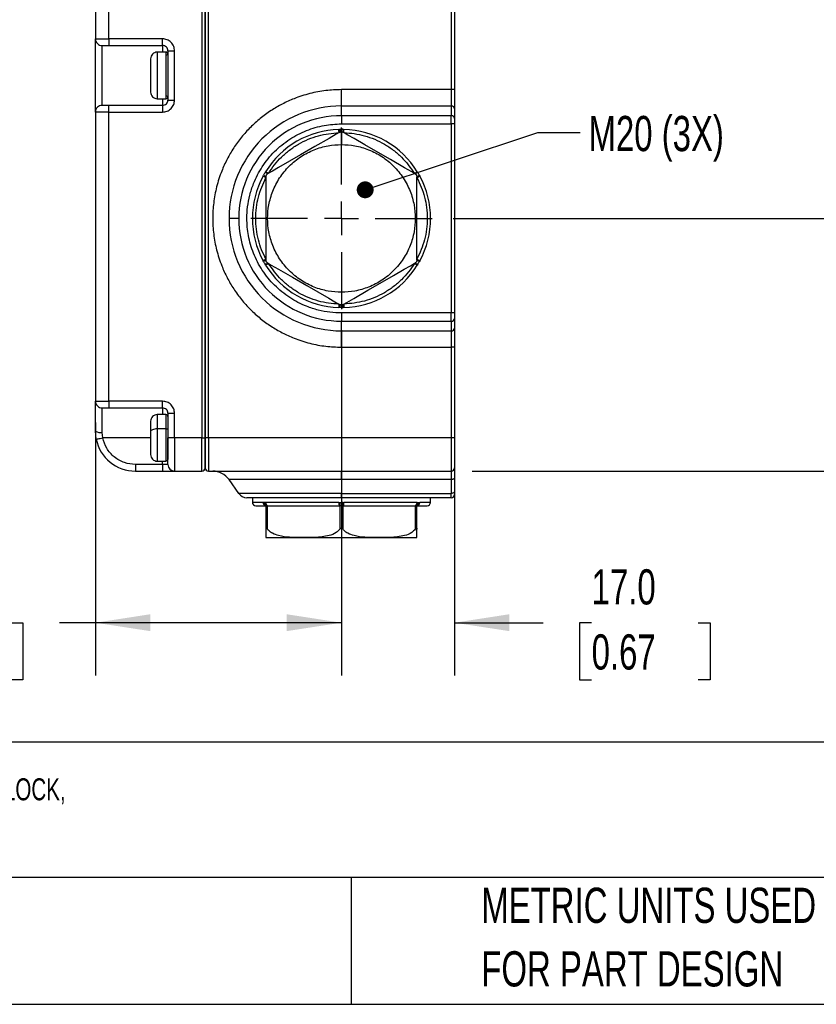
# Model space of a CAD drawing. Header units: millimetres. Extents: x 19 to 819, y 19 to 629.
# Tile 11 of 43: x 302 to 446, y 19 to 197. Entities that reach past the tile are written whole.
import ezdxf

# ---------------------------------------------------------------- set-up
doc = ezdxf.new("R2010")
doc.units = ezdxf.units.MM
doc.header["$LTSCALE"] = 3
doc.linetypes.add('CENTERX2', pattern=[20.32, 12.7, -2.54, 2.54, -2.54])
doc.layers.add('CENTER', color=40, linetype='CENTERX2')
doc.layers.add('DIMENSIONS', color=140, linetype='Continuous', lineweight=25)
doc.layers.add('TEXT', color=140, linetype='Continuous', lineweight=25)
doc.styles.add('SLDTEXTSTYLE0', font='TXT', dxfattribs={"width": 0.7})
doc.dimstyles.new('SLDDIMSTYLE0', dxfattribs={"dimtxt": 6.474023, "dimasz": 9.906, "dimexe": 0, "dimexo": 0.0625, "dimgap": 1.618506, "dimtad": 0, "dimtih": 1, "dimtoh": 1, "dimlfac": 0.833333, "dimrnd": 1e-09, "dimzin": 4, "dimdsep": 46, "dimtxsty": 'SLDTEXTSTYLE0', "dimsah": 1, "dimcen": 0.09, "dimadec": 0, "dimazin": 1, "dimtfac": 1, "dimtofl": 0, "dimtmove": 0, "dimatfit": 3, "dimfxl": 0, "dimfrac": 2, "dimtolj": 1, "dimtzin": 12, "dimarcsym": 0})
doc.dimstyles.new('SLDDIMSTYLE1', dxfattribs={"dimtxt": 6.474023, "dimasz": 9.906, "dimexe": 0, "dimexo": 0.0625, "dimgap": 1.618506, "dimtad": 0, "dimtih": 1, "dimtoh": 1, "dimlfac": 0.833333, "dimrnd": 1e-09, "dimzin": 4, "dimdsep": 46, "dimtxsty": 'SLDTEXTSTYLE0', "dimsah": 1, "dimcen": 0.09, "dimadec": 0, "dimazin": 1, "dimtfac": 1, "dimtmove": 0, "dimatfit": 0, "dimfxl": 0, "dimfrac": 2, "dimtolj": 1, "dimtzin": 12, "dimarcsym": 0})
doc.dimstyles.new('SLDDIMSTYLE2', dxfattribs={"dimtxt": 6.474023, "dimasz": 9.906, "dimexe": 0, "dimexo": 0.0625, "dimgap": 1.618506, "dimtad": 0, "dimtih": 1, "dimtoh": 1, "dimlfac": 0.833333, "dimrnd": 1e-09, "dimzin": 12, "dimdsep": 46, "dimtxsty": 'SLDTEXTSTYLE0', "dimsah": 1, "dimcen": 0.09, "dimadec": 0, "dimazin": 3, "dimtfac": 1, "dimtofl": 0, "dimtmove": 0, "dimatfit": 3, "dimfxl": 0, "dimfrac": 2, "dimtolj": 1, "dimtzin": 12, "dimarcsym": 0})
doc.dimstyles.new('SLDDIMSTYLE6', dxfattribs={"dimtxt": 0.18, "dimasz": 3.048, "dimexe": 0, "dimexo": 0.0625, "dimgap": 0, "dimtad": 0, "dimtih": 1, "dimtoh": 1, "dimdec": 0, "dimrnd": 1e-09, "dimzin": 0, "dimdsep": 46, "dimtxsty": 'Standard', "dimblk1": 'DOT', "dimblk2": 'DOT', "dimsah": 1, "dimcen": 0.09, "dimadec": 0, "dimazin": 0, "dimtfac": 3.048, "dimtdec": 0, "dimtofl": 0, "dimtmove": 0, "dimatfit": 3, "dimldrblk": 'DOT', "dimfxl": 0, "dimfrac": 2, "dimtolj": 1, "dimtzin": 0, "dimarcsym": 0})

# ---------------------------------------------------------------- blocks, each defined once
blk = doc.blocks.new('_D_12')
at = {"layer": 'DIMENSIONS'}
for p, q in [((382.01, 351.07), (471.54, 351.07)), ((462.02, 351.07), (462.02, 249.07)), ((452.4, 237.33), (450.22, 237.33)), ((450.22, 237.33), (450.22, 227.04)), ((471.64, 237.33), (473.81, 237.33)), ((473.81, 237.33), (473.81, 227.04)), ((450.22, 227.04), (452.4, 227.04)), ((473.81, 227.04), (471.64, 227.04)), ((462.02, 160.87), (462.02, 225.59)), ((380.38, 160.87), (471.54, 160.87))]:
    blk.add_line(p, q, dxfattribs=at)
for points in [[(462.02, 351.07), (460.49, 341.16), (463.54, 341.16)], [(462.02, 160.87), (463.54, 170.77), (460.49, 170.77)]]:
    blk.add_solid(points, dxfattribs=at)
at = {"layer": 'DIMENSIONS', "char_height": 6.35, "attachment_point": 1, "style": 'SLDTEXTSTYLE0'}
for s, insert in [('158.5', (449.7, 246.96)), ('6.24', (452.4, 235.22))]:
    blk.add_mtext(s, dxfattribs=dict(at, insert=insert))
blk = doc.blocks.new('_D_13')
at = {"layer": 'DIMENSIONS'}
for p, q in [((462.02, 160.87), (462.02, 179.92)), ((380.38, 160.87), (471.54, 160.87)), ((452.4, 137.45), (450.22, 137.45)), ((450.22, 137.45), (450.22, 127.16)), ((471.64, 137.45), (473.81, 137.45)), ((473.81, 137.45), (473.81, 127.16)), ((450.22, 127.16), (452.4, 127.16)), ((473.81, 127.16), (471.64, 127.16)), ((383.81, 115.27), (471.54, 115.27)), ((462.02, 115.27), (462.02, 96.22))]:
    blk.add_line(p, q, dxfattribs=at)
for points in [[(462.02, 160.87), (463.54, 170.77), (460.49, 170.77)], [(462.02, 115.27), (460.49, 105.36), (463.54, 105.36)]]:
    blk.add_solid(points, dxfattribs=at)
at = {"layer": 'DIMENSIONS', "char_height": 6.35, "attachment_point": 1, "style": 'SLDTEXTSTYLE0'}
for s, insert in [('38.0', (452.4, 147.08)), ('1.50', (452.4, 135.34))]:
    blk.add_mtext(s, dxfattribs=dict(at, insert=insert))
blk = doc.blocks.new('_D_14')
at = {"layer": 'DIMENSIONS'}
for p, q in [((360.2, 140.68), (360.2, 78.39)), ((315.8, 124.06), (315.8, 78.39)), ((281.3, 87.91), (279.12, 87.91)), ((279.12, 87.91), (279.12, 77.62)), ((300.53, 87.91), (302.71, 87.91)), ((302.71, 87.91), (302.71, 77.62)), ((315.8, 87.91), (309.31, 87.91)), ((360.2, 87.91), (315.8, 87.91)), ((279.12, 77.62), (281.3, 77.62)), ((302.71, 77.62), (300.53, 77.62))]:
    blk.add_line(p, q, dxfattribs=at)
for points in [[(315.8, 87.91), (325.7, 86.39), (325.7, 89.44)], [(360.2, 87.91), (350.29, 89.44), (350.29, 86.39)]]:
    blk.add_solid(points, dxfattribs=at)
at = {"layer": 'DIMENSIONS', "char_height": 6.35, "attachment_point": 1, "style": 'SLDTEXTSTYLE0'}
for s, insert in [('37.0', (281.3, 97.55)), ('1.46', (281.3, 85.81))]:
    blk.add_mtext(s, dxfattribs=dict(at, insert=insert))
blk = doc.blocks.new('_D_15')
at = {"layer": 'DIMENSIONS'}
for p, q in [((360.2, 140.68), (360.2, 78.39)), ((380.6, 117.46), (380.6, 78.39)), ((360.2, 87.91), (341.15, 87.91)), ((380.6, 87.91), (396.58, 87.91)), ((405.35, 87.91), (403.18, 87.91)), ((403.18, 87.91), (403.18, 77.62)), ((424.59, 87.91), (426.76, 87.91)), ((426.76, 87.91), (426.76, 77.62)), ((403.18, 77.62), (405.35, 77.62)), ((426.76, 77.62), (424.59, 77.62))]:
    blk.add_line(p, q, dxfattribs=at)
for points in [[(360.2, 87.91), (350.29, 89.44), (350.29, 86.39)], [(380.6, 87.91), (390.5, 86.39), (390.5, 89.44)]]:
    blk.add_solid(points, dxfattribs=at)
at = {"layer": 'DIMENSIONS', "char_height": 6.35, "attachment_point": 1, "style": 'SLDTEXTSTYLE0'}
for s, insert in [('17.0', (405.35, 97.55)), ('0.67', (405.35, 85.81))]:
    blk.add_mtext(s, dxfattribs=dict(at, insert=insert))
blk = doc.blocks.new('_Dot')
at = {"color": 0, "linetype": 'ByBlock', "lineweight": -2}
blk.add_line((-0.5, 0), (-1, 0), dxfattribs=at)
at = {"color": 0, "linetype": 'ByBlock', "const_width": 0.5}
blk.add_lwpolyline([(-0.25, 0, 1), (0.25, 0, 1)], format="xyb", close=True, dxfattribs=at)
blk = doc.blocks.new('SW_CENTERMARKSYMBOL_2')
at = {"layer": 'CENTER', "color": 0}
for p, q in [((0, 6.1), (0, 16.38)), ((0, 0), (0, 3.05)), ((-6.1, 0), (-16.38, 0)), ((0, 0), (-3.05, 0)), ((0, 0), (0, -3.05)), ((0, 0), (3.05, 0)), ((6.1, 0), (16.38, 0)), ((0, -6.1), (0, -16.38))]:
    blk.add_line(p, q, dxfattribs=at)

msp = doc.modelspace()

# ---------------------------------------------------------------- linework, layer by layer
for p, q in [((379.996833, 311.467803), (379.996833, 184.102845)), ((380.596834, 311.467803), (380.596834, 184.102845)), ((335.596834, 304.867808), (335.596834, 121.267802)), ((336.196831, 121.267802), (336.196831, 304.867808)), ((334.996833, 298.867805), (334.996833, 121.267802)), ((335.596834, 121.267802), (335.596834, 298.867805)), ((315.796835, 198.922682), (315.796835, 193.267805)), ((318.196831, 193.267805), (318.196831, 198.922682)), ((315.796835, 193.267805), (318.196831, 193.267805)), ((315.796835, 180.067805), (315.796835, 193.267805)), ((316.996837, 192.067805), (318.196831, 192.067805)), ((316.996837, 181.267808), (316.996837, 192.067805)), ((327.916834, 193.267805), (318.196831, 193.267805)), ((318.196831, 193.267805), (318.196831, 192.067805)), ((318.196831, 192.067805), (327.916834, 192.067805)), ((327.916834, 192.067805), (327.916834, 193.267805)), ((327.916834, 192.067805), (327.916834, 190.867807)), ((328.516835, 190.867807), (326.956836, 190.867807)), ((326.956836, 190.867128), (326.956836, 182.468485)), ((328.516835, 190.867128), (326.956836, 190.867128)), ((328.516835, 190.867128), (328.516835, 182.468485)), ((328.876832, 191.107807), (328.876832, 182.227806)), ((328.876832, 191.107807), (330.076835, 191.107807)), ((330.076835, 182.227806), (330.076835, 191.107807)), ((325.756833, 189.667322), (325.756833, 183.668291)), ((328.876832, 186.667805), (328.875116, 186.667805)), ((360.196835, 181.153894), (360.196835, 184.102845)), ((379.996833, 184.102845), (360.196835, 184.102845)), ((379.996833, 184.102845), (379.996833, 181.153894)), ((380.596834, 184.102845), (379.996833, 184.102845)), ((380.596834, 184.102845), (380.596834, 180.662406)), ((318.196831, 181.267808), (316.996837, 181.267808)), ((327.916834, 181.267808), (318.196831, 181.267808)), ((318.196831, 180.067805), (318.196831, 181.267808)), ((326.956836, 182.467806), (328.516835, 182.467806)), ((327.916834, 182.467806), (327.916834, 181.267808)), ((327.916834, 181.267808), (327.916834, 180.067805)), ((328.876832, 182.227806), (330.076835, 182.227806)), ((318.196831, 180.067805), (315.796835, 180.067805)), ((315.796835, 180.067805), (315.796835, 127.867807)), ((318.196831, 127.867807), (318.196831, 180.067805)), ((318.196831, 180.067805), (327.916834, 180.067805)), ((360.196835, 179.405259), (360.196835, 181.153894)), ((360.196835, 181.153894), (379.996833, 181.153894)), ((379.996833, 181.153894), (379.996833, 179.405259)), ((380.596834, 180.662406), (380.596834, 178.913767)), ((360.196835, 179.405259), (360.196835, 177.930787)), ((379.996833, 179.405259), (360.196835, 179.405259)), ((360.196835, 177.930787), (379.996833, 177.930787)), ((379.996833, 177.930787), (379.996833, 179.405259)), ((379.996833, 177.930787), (379.996833, 143.804831)), ((380.596834, 177.930787), (379.996833, 177.930787)), ((380.596834, 178.913767), (380.596834, 177.930787)), ((380.596834, 177.930787), (380.596834, 143.804831)), ((359.741213, 176.941351), (359.930747, 176.945602)), ((359.930747, 176.945602), (360.196835, 176.947806)), ((360.462919, 176.945602), (360.196835, 176.947806)), ((360.196835, 176.502005), (360.196835, 174.194827)), ((360.462919, 176.945602), (360.652453, 176.941351)), ((346.406097, 169.137142), (346.504547, 169.299156)), ((373.889121, 169.299156), (373.987572, 169.137142)), ((346.048925, 168.510001), (346.140008, 168.676267)), ((346.576833, 168.384907), (346.576833, 153.350706)), ((373.816833, 153.350706), (373.816833, 168.384907)), ((374.253658, 168.676267), (374.344741, 168.510001)), ((341.659382, 160.867807), (339.910743, 160.867807)), ((346.140008, 153.059346), (346.048925, 153.225612)), ((374.344741, 153.225612), (374.253658, 153.059346)), ((346.504547, 152.436457), (346.406097, 152.598467)), ((373.987572, 152.598467), (373.889121, 152.436457)), ((360.196835, 147.540782), (360.196835, 145.233608)), ((359.930747, 144.790006), (359.741213, 144.794262)), ((360.196835, 144.787807), (359.930747, 144.790006)), ((360.196835, 144.787807), (360.462919, 144.790006)), ((360.652453, 144.794262), (360.462919, 144.790006)), ((360.196835, 143.804831), (360.196835, 142.330349)), ((379.996833, 143.804831), (360.196835, 143.804831)), ((360.196835, 142.330349), (379.996833, 142.330349)), ((360.196835, 140.581719), (360.196835, 142.330349)), ((379.996833, 142.330349), (379.996833, 143.804831)), ((380.596834, 143.804831), (379.996833, 143.804831)), ((379.996833, 142.330349), (379.996833, 140.581719)), ((380.596834, 143.804831), (380.596834, 142.821846)), ((380.596834, 142.821846), (380.596834, 141.073207)), ((360.196835, 140.581719), (379.996833, 140.581719)), ((360.196835, 137.632764), (360.196835, 140.581719)), ((379.996833, 140.581719), (379.996833, 137.632764)), ((380.596834, 141.073207), (380.596834, 137.632764)), ((360.196835, 137.632764), (379.996833, 137.632764)), ((380.596834, 137.632764), (379.996833, 137.632764)), ((379.996833, 137.632764), (379.996833, 121.267802)), ((380.596834, 137.632764), (380.596834, 121.267802)), ((315.796835, 127.867807), (318.196831, 127.867807)), ((315.796835, 122.467805), (315.796835, 127.867807)), ((316.996837, 126.667804), (318.196831, 126.667804)), ((316.996837, 122.249625), (316.996837, 126.667804)), ((327.916834, 127.867807), (318.196831, 127.867807)), ((318.196831, 127.867807), (318.196831, 126.667804)), ((318.196831, 126.667804), (327.916834, 126.667804)), ((327.916834, 126.667804), (327.916834, 127.867807)), ((327.916834, 126.667804), (327.916834, 125.467802)), ((328.516835, 125.467802), (326.956836, 125.467802)), ((326.956836, 125.467802), (326.956836, 122.876609)), ((328.516835, 125.467802), (328.516835, 122.876609)), ((328.876832, 125.167806), (328.875116, 125.142969)), ((328.876832, 125.707806), (328.876832, 121.267802)), ((328.876832, 125.707806), (330.076835, 125.707806)), ((330.076835, 121.267802), (330.076835, 125.707806)), ((325.756833, 124.267415), (325.756833, 122.41695)), ((328.516835, 122.876609), (326.956836, 122.876609)), ((326.956836, 122.876609), (326.956836, 117.067803)), ((328.516835, 122.876609), (328.516835, 117.067803)), ((315.9423, 121.027807), (315.796835, 122.467805)), ((317.118055, 121.267802), (316.996837, 122.249625)), ((325.756833, 121.267802), (317.118055, 121.267802)), ((325.756833, 122.41695), (325.756833, 118.268199)), ((328.876832, 121.267802), (328.875116, 121.267802)), ((330.076835, 121.267802), (328.876832, 121.267802)), ((328.876832, 116.46781), (328.876832, 121.267802)), ((328.876832, 121.151198), (328.876832, 117.42831)), ((334.996833, 121.267802), (330.076835, 121.267802)), ((330.076835, 121.267802), (330.076835, 115.267808)), ((334.996833, 115.267808), (334.996833, 121.267802)), ((334.996833, 121.267802), (335.596834, 121.267802)), ((335.596834, 115.867809), (335.596834, 121.267802)), ((336.196831, 121.267802), (335.596834, 121.267802)), ((335.596834, 121.267802), (335.596834, 115.867809)), ((379.996833, 121.267802), (336.196831, 121.267802)), ((336.196831, 121.267802), (336.196831, 115.267808)), ((379.996833, 121.267802), (379.996833, 115.267808)), ((380.596834, 121.267802), (379.996833, 121.267802)), ((380.596834, 121.267802), (380.596834, 115.867809)), ((328.875116, 117.392645), (328.876832, 117.367808)), ((327.916834, 116.46781), (322.996831, 116.46781)), ((322.996831, 116.46781), (322.996831, 115.267808)), ((326.956836, 117.067803), (328.516835, 117.067803)), ((327.916834, 116.46781), (327.916834, 117.067803)), ((328.876832, 116.46781), (327.916834, 116.46781)), ((327.916834, 116.46781), (327.916834, 115.267808)), ((380.596834, 115.867809), (380.596834, 114.076827)), ((322.996831, 115.267808), (327.916834, 115.267808)), ((327.916834, 115.267808), (330.076835, 115.267808)), ((330.076835, 115.267808), (334.996833, 115.267808)), ((336.196831, 115.267808), (379.996833, 115.267808)), ((360.196835, 113.732681), (339.910743, 113.732681)), ((341.659382, 111.235366), (339.910743, 113.732681)), ((360.196835, 113.732681), (360.196835, 115.267808)), ((379.996833, 113.732681), (360.196835, 113.732681)), ((360.196835, 113.732681), (360.196835, 111.235366)), ((379.996833, 115.267808), (379.996833, 113.732681)), ((379.996833, 113.732681), (379.996833, 111.235366)), ((380.596834, 114.076827), (380.596834, 111.579511)), ((360.196835, 111.235366), (341.659382, 111.235366)), ((360.196835, 110.467807), (343.133855, 110.467807)), ((344.116831, 110.467807), (344.116831, 109.627802)), ((360.196835, 110.467807), (344.116831, 110.467807)), ((360.196835, 111.235366), (379.996833, 111.235366)), ((360.196835, 110.467807), (360.196835, 111.235366)), ((360.196835, 110.467807), (360.196835, 109.60765)), ((379.996833, 110.467807), (360.196835, 110.467807)), ((376.276832, 109.627802), (376.276832, 110.467807)), ((379.996833, 110.467807), (379.996833, 111.235366)), ((380.596834, 111.579511), (380.596834, 111.067808)), ((346.048925, 109.627802), (344.116831, 109.627802)), ((344.716832, 109.02781), (346.576833, 109.02781)), ((346.048925, 109.627802), (346.140008, 109.621365)), ((346.406097, 109.621365), (346.504547, 109.627802)), ((346.406883, 109.088687), (346.582769, 109.026987)), ((359.741213, 109.627802), (346.504547, 109.627802)), ((346.576833, 109.02781), (346.576833, 104.779834)), ((346.876833, 104.779834), (346.876833, 109.02781)), ((346.876833, 109.02781), (347.01545, 109.02781)), ((347.01545, 109.02781), (359.758214, 109.02781)), ((359.741213, 109.627802), (359.930747, 109.621365)), ((359.758214, 109.02781), (359.896835, 109.02781)), ((359.896835, 109.02781), (359.896835, 104.779834)), ((359.930747, 109.621365), (360.196835, 109.60765)), ((360.462919, 109.621365), (360.196835, 109.60765)), ((360.462919, 109.621365), (360.652453, 109.627802)), ((360.496831, 104.779834), (360.496831, 109.02781)), ((360.496831, 109.02781), (360.635452, 109.02781)), ((360.635452, 109.02781), (373.378214, 109.02781)), ((373.889121, 109.627802), (360.652453, 109.627802)), ((373.378214, 109.02781), (373.516833, 109.02781)), ((373.516833, 109.02781), (373.516833, 104.779834)), ((373.810899, 109.026987), (373.986785, 109.088687)), ((373.816833, 104.779834), (373.816833, 109.02781)), ((373.816833, 109.02781), (375.676833, 109.02781)), ((373.889121, 109.627802), (373.987572, 109.621365)), ((374.253658, 109.621365), (374.344741, 109.627802)), ((376.276832, 109.627802), (374.344741, 109.627802)), ((360.196835, 105.006803), (360.196835, 103.267802)), ((346.576833, 104.779834), (346.576833, 103.294704)), ((346.86981, 103.267802), (360.196835, 103.267802)), ((360.196835, 103.267802), (373.523856, 103.267802))]:
    msp.add_line(p, q)
at = {"flags": 128}
for points in [[(359.896835, 176.421624), (359.254825, 176.05096), (357.9672, 175.30755), (355.40603, 173.828853), (352.812258, 172.33134), (350.825903, 171.184517), (348.862853, 170.051149), (347.757054, 169.412717), (347.058986, 169.009688), (346.876833, 168.904523)], [(359.758214, 176.341591), (359.754897, 176.458598), (359.751709, 176.571108), (359.748768, 176.674797), (359.746193, 176.765684), (359.744078, 176.840272), (359.742509, 176.895695), (359.741539, 176.929826), (359.741213, 176.941351)], [(373.516833, 168.904523), (372.874826, 169.275186), (371.587202, 170.018596), (369.026028, 171.497289), (366.432256, 172.994807), (364.445901, 174.141625), (362.482855, 175.274993), (361.377056, 175.913426), (360.678985, 176.316459), (360.496831, 176.421624)], [(360.635452, 176.341591), (360.638769, 176.458598), (360.641957, 176.571108), (360.644898, 176.674797), (360.647473, 176.765684), (360.649588, 176.840272), (360.651157, 176.895695), (360.652127, 176.929826), (360.652453, 176.941351)], [(347.01545, 168.984556), (346.915779, 169.045929), (346.819935, 169.104946), (346.731609, 169.159337), (346.654188, 169.207009), (346.59065, 169.246138), (346.543435, 169.275209), (346.514364, 169.293112), (346.504547, 169.299156)], [(373.378214, 168.984556), (373.477887, 169.045929), (373.573729, 169.104946), (373.662059, 169.159337), (373.739481, 169.207009), (373.803018, 169.246138), (373.850231, 169.275209), (373.879304, 169.293112), (373.889121, 169.299156)], [(346.576833, 168.224842), (346.473845, 168.280476), (346.374813, 168.333968), (346.283542, 168.383267), (346.203545, 168.426482), (346.137894, 168.46194), (346.089109, 168.488293), (346.059068, 168.504521), (346.048925, 168.510001)], [(373.816833, 168.224842), (373.919823, 168.280476), (374.018855, 168.333968), (374.110122, 168.383267), (374.190121, 168.426482), (374.255772, 168.46194), (374.304555, 168.488293), (374.334596, 168.504521), (374.344741, 168.510001)], [(346.576833, 153.510767), (346.473845, 153.455138), (346.374813, 153.401645), (346.283542, 153.352346), (346.203545, 153.309131), (346.137894, 153.273668), (346.089109, 153.24732), (346.059068, 153.231093), (346.048925, 153.225612)], [(346.876833, 152.83109), (347.518842, 152.460427), (348.806464, 151.717017), (351.367638, 150.238324), (353.96141, 148.740811), (355.947765, 147.593988), (357.910811, 146.46062), (359.016614, 145.822183), (359.714681, 145.419154), (359.896835, 145.313994)], [(360.496831, 145.313994), (361.13884, 145.684657), (362.426466, 146.428067), (364.987636, 147.90676), (367.581413, 149.404273), (369.567763, 150.551096), (371.530813, 151.684464), (372.636612, 152.322892), (373.334682, 152.725925), (373.516833, 152.83109)], [(373.816833, 153.510767), (373.919823, 153.455138), (374.018855, 153.401645), (374.110122, 153.352346), (374.190121, 153.309131), (374.255772, 153.273668), (374.304555, 153.24732), (374.334596, 153.231093), (374.344741, 153.225612)], [(347.01545, 152.751058), (346.915779, 152.689684), (346.819935, 152.630667), (346.731609, 152.576276), (346.654188, 152.5286), (346.59065, 152.489475), (346.543435, 152.460405), (346.514364, 152.442501), (346.504547, 152.436457)], [(373.889121, 152.436457), (373.879304, 152.442501), (373.850231, 152.460405), (373.803018, 152.489475), (373.739481, 152.5286), (373.662059, 152.576276), (373.573729, 152.630667), (373.477887, 152.689684), (373.378214, 152.751058)], [(359.758214, 145.394022), (359.754897, 145.277015), (359.751709, 145.164505), (359.748768, 145.060811), (359.746193, 144.969929), (359.744078, 144.895337), (359.742509, 144.839913), (359.741539, 144.805787), (359.741213, 144.794262)], [(360.635452, 145.394022), (360.638769, 145.277015), (360.641957, 145.164505), (360.644898, 145.060811), (360.647473, 144.969929), (360.649588, 144.895337), (360.651157, 144.839913), (360.652127, 144.805787), (360.652453, 144.794262)], [(326.956836, 122.876609), (326.722724, 122.867776), (326.497615, 122.841624), (326.290146, 122.799147), (326.108301, 122.74198), (325.959072, 122.672323), (325.84818, 122.592858), (325.779891, 122.506625), (325.756833, 122.41695)], [(315.9423, 121.027807), (315.964893, 121.032421), (316.031805, 121.046073), (316.140452, 121.068255), (316.286677, 121.098099), (316.464848, 121.13447), (316.668114, 121.175963), (316.888681, 121.22098), (317.118055, 121.267802)], [(380.596834, 114.076827), (380.585305, 114.009691), (380.55116, 113.94513), (380.495715, 113.88563), (380.421098, 113.833479), (380.330176, 113.79068), (380.226443, 113.758878), (380.113887, 113.739298), (379.996833, 113.732681)], [(380.596834, 111.579511), (380.585305, 111.512376), (380.55116, 111.447815), (380.495715, 111.388315), (380.421098, 111.336163), (380.330176, 111.293364), (380.226443, 111.261562), (380.113887, 111.241982), (379.996833, 111.235366)]]:
    msp.add_lwpolyline(points, dxfattribs=at)
for centre, radius, start, end in [((316.996828, 193.267799), 1.199994, 179.99968107, 270.00042565), ((327.916838, 191.10781), 0.959995, 359.9997878, 90.0002122), ((326.956736, 189.667225), 1.199903, 89.99525094, 179.9953568), ((328.516838, 190.507813), 0.359994, 359.99882477, 90.00046375), ((328.516867, 190.507162), 0.359966, 0.00391396, 90.00498028), ((328.696823, 190.567822), 0.180017, 270.00210155, 352.06513763), ((326.956736, 183.668388), 1.199903, 180.0046432, 270.00474906), ((316.996828, 180.067814), 1.199994, 89.99957435, 180.00042565), ((327.916838, 182.227803), 0.959995, 269.9997878, 0.0002122), ((328.516838, 182.8278), 0.359994, 269.99953625, 0.00117523), ((328.696832, 182.767804), 0.180001, 0.00075081, 90.00067214), ((360.196826, 160.867811), 20.286083, 89.99997494, 180.00001243), ((380.046182, 180.602159), 0.553938, 6.24394075, 95.11116434), ((360.196829, 160.867813), 18.537446, 89.99998025, 180.00001975), ((380.046181, 178.853523), 0.553939, 6.24359005, 95.11100411), ((360.19683, 160.867817), 16.07999, 91.62365896, 148.37635473), ((361.668715, 176.570034), 1.778085, 167.80609721, 184.78782775), ((358.72495, 176.570034), 1.778085, 355.21217225, 12.19390279), ((360.196834, 160.867809), 16.079998, 31.62366078, 88.37633391), ((345.862248, 167.44398), 1.778361, 55.21371847, 72.19283234), ((374.531434, 167.443943), 1.778401, 107.80721899, 124.7860141), ((360.19683, 160.867807), 16.079999, 151.62366257, 208.37633743), ((347.334374, 169.993799), 1.778314, 227.8071381, 244.78675095), ((373.059292, 169.993799), 1.778314, 295.21324905, 312.1928619), ((360.196817, 160.867807), 16.080016, 331.62369408, 28.37630592), ((360.196826, 160.867802), 20.286083, 179.99998757, 270.00002506), ((360.196837, 160.867804), 18.537455, 179.99999155, 269.99999463), ((347.334374, 151.741815), 1.778314, 115.21324905, 132.1928619), ((345.862223, 154.291651), 1.77839, 287.80771434, 304.78660948), ((374.531459, 154.291689), 1.77843, 235.21365782, 252.19223446), ((373.059292, 151.741815), 1.778314, 47.8071381, 64.78675095), ((360.196846, 160.867825), 16.080019, 211.62369983, 268.37628648), ((360.196818, 160.867832), 16.080027, 271.62372066, 328.37628466), ((361.668776, 145.165581), 1.778145, 175.21225366, 192.19369537), ((358.72489, 145.165581), 1.778145, 347.80630463, 4.78774634), ((380.046175, 142.882092), 0.553945, 264.88966243, 353.75625434), ((380.046187, 141.133449), 0.553933, 264.88832936, 353.75656555), ((316.996836, 127.867805), 1.200001, 179.99993872, 270.00006128), ((327.916838, 125.70781), 0.959995, 359.9997878, 90.0002122), ((326.956819, 124.267816), 1.199986, 89.99920998, 180.00036313), ((328.516846, 125.107815), 0.359987, 359.99832168, 90.00167832), ((328.588476, 122.504858), 0.378591, 40.78883748, 100.90783457), ((316.706755, 124.06329), 1.836716, 240.30347084, 279.08706161), ((322.996845, 122.467826), 7.200018, 191.53708365, 269.99989248), ((326.956834, 118.267804), 1.200001, 179.99993872, 270.00006128), ((328.516827, 117.427814), 0.360011, 270.00134331, 354.39398384), ((330.076834, 116.467809), 1.200001, 179.99993872, 270.00006128), ((334.996826, 115.867816), 0.600008, 270.00066747, 359.99933253), ((336.196835, 115.867809), 0.600001, 179.99993872, 269.99963439), ((379.99683, 115.867812), 0.600004, 270.00030309, 359.99969691), ((336.961781, 111.667782), 3.600026, 35.00017977, 89.99974166), ((343.133862, 112.267823), 1.800016, 215.00040724, 269.99978754), ((379.99683, 111.067812), 0.600004, 270.00030309, 359.99969691), ((344.716824, 109.627803), 0.599993, 180.00006375, 270.00079003), ((346.615331, 109.593921), 0.567419, 176.57676665, 266.10960646), ((346.691489, 109.569708), 0.553895, 174.64872848, 258.05341326), ((347.007149, 109.614604), 0.60109, 179.35554416, 257.47892232), ((347.06387, 109.586557), 0.560842, 175.78263769, 265.04717855), ((365.049201, 109.477966), 5.310102, 178.38306587, 184.86300858), ((371.766464, 108.647399), 11.875724, 175.29570661, 178.16434983), ((348.627202, 108.647399), 11.875724, 1.83565017, 4.70429339), ((355.344465, 109.477966), 5.310102, 355.13699142, 1.61693413), ((373.329794, 109.586561), 0.560846, 274.95273694, 4.2169519), ((373.386519, 109.614605), 0.601091, 282.52091664, 0.64435198), ((373.778334, 109.593922), 0.56742, 273.8905363, 3.42309059), ((373.702177, 109.569708), 0.553895, 281.94658674, 5.35127152), ((375.676843, 109.627799), 0.599989, 269.99905905, 0.00030062), ((346.869822, 105.667544), 2.399743, 262.96272426, 269.99971013), ((373.523849, 105.667369), 2.399568, 270.0001573, 277.03055938)]:
    msp.add_arc(centre, radius, start, end)
for points, knots in [([(330.076835, 191.107807), (330.047822, 191.379434), (330.003035, 191.798741), (329.734143, 192.302134), (329.455092, 192.645761), (329.11135, 192.924995), (328.607985, 193.193983), (328.188461, 193.238792), (327.916834, 193.267805)], [0, 0, 0, 0, 0.2394433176, 0.3696253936, 0.5000003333, 0.630182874, 0.7605562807, 1, 1, 1, 1]), ([(360.196835, 184.102845), (359.252377, 184.069525), (357.334171, 184.001851), (354.458637, 183.444075), (351.82872, 182.599654), (349.490428, 181.53413), (347.446694, 180.340063), (345.520517, 178.934957), (343.738379, 177.326569), (342.129805, 175.544289), (340.724866, 173.618305), (339.530385, 171.574399), (338.466045, 169.236291), (337.616193, 166.606309), (337.078726, 163.730803), (336.904226, 160.867994), (337.078724, 158.00519), (337.616048, 155.129656), (338.46591, 152.499694), (339.530288, 150.161403), (340.724631, 148.117661), (342.12967, 146.191493), (343.738075, 144.409347), (345.520349, 142.800794), (347.446338, 141.395783), (349.49024, 140.201583), (351.828344, 139.136085), (354.458377, 138.291662), (357.333882, 137.73372), (359.252281, 137.666072), (360.196835, 137.632764)], [0, 0, 0, 0, 0.0388129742, 0.0788295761, 0.1199757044, 0.1521352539, 0.1843034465, 0.2171472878, 0.250000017, 0.2828438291, 0.3156965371, 0.3478561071, 0.3800243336, 0.4211627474, 0.4611812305, 0.4999999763, 0.538810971, 0.5788295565, 0.6199756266, 0.652135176, 0.6843034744, 0.7171473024, 0.7499999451, 0.7828438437, 0.8156965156, 0.8478560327, 0.8800242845, 0.9211626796, 0.9611831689, 1, 1, 1, 1]), ([(327.916834, 180.067805), (328.188463, 180.096814), (328.607774, 180.141594), (329.111156, 180.410505), (329.454792, 180.689543), (329.73402, 181.033291), (330.003006, 181.536657), (330.04782, 181.956181), (330.076835, 182.227806)], [0, 0, 0, 0, 0.2394437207, 0.3696264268, 0.499999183, 0.6301827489, 0.7605573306, 1, 1, 1, 1]), ([(360.196835, 143.804831), (359.503272, 143.829299), (358.094636, 143.878995), (355.982934, 144.288604), (354.051667, 144.908643), (352.334379, 145.691341), (350.327984, 146.862893), (348.502048, 148.346312), (346.929252, 150.089849), (345.897298, 151.504239), (345.020165, 153.005316), (344.086259, 155.056301), (343.330197, 157.683457), (343.070375, 160.521771), (343.219742, 162.96987), (343.614304, 165.081683), (344.238348, 167.012965), (345.020206, 168.730261), (346.192017, 170.73666), (347.675326, 172.562562), (349.41888, 174.135444), (350.833269, 175.167139), (352.334348, 176.045191), (354.385302, 176.974671), (357.012687, 177.762216), (359.156229, 177.875696), (360.196835, 177.930787)], [0, 0, 0, 0, 0.0388268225, 0.0788578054, 0.1200206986, 0.1521907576, 0.184372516, 0.2500058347, 0.2828603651, 0.3157270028, 0.3478971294, 0.3800789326, 0.4417830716, 0.4999999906, 0.5388241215, 0.5788577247, 0.6200206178, 0.6521906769, 0.6843725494, 0.7500058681, 0.7828603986, 0.8157270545, 0.8478970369, 0.8800789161, 0.9417829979, 1, 1, 1, 1]), ([(347.01545, 168.984556), (347.363885, 169.50859), (348.060814, 170.556744), (349.353365, 171.966472), (350.81068, 173.230712), (352.436562, 174.309675), (354.183182, 175.173355), (356.598105, 176.036834), (358.502629, 176.220504), (359.758214, 176.341591)], [0, 0, 0, 0, 0.1231029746, 0.2462261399, 0.3732080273, 0.5002302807, 0.6272121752, 0.7542344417, 1, 1, 1, 1]), ([(359.896835, 176.421624), (359.937313, 176.441739), (359.999736, 176.47276), (360.089634, 176.49356), (360.148878, 176.501107), (360.184103, 176.501767), (360.196835, 176.502005)], [0, 0, 0, 0, 0.4301276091, 0.663317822, 0.8783022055, 1, 1, 1, 1]), ([(360.196835, 176.502005), (360.22044, 176.501148), (360.271547, 176.499293), (360.375067, 176.480074), (360.44842, 176.444862), (360.496831, 176.421624)], [0, 0, 0, 0, 0.2259008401, 0.4891131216, 1, 1, 1, 1]), ([(360.635452, 176.341591), (361.263497, 176.301853), (362.519688, 176.22237), (364.386825, 175.807859), (366.210348, 175.177912), (367.957696, 174.309332), (369.578975, 173.228557), (371.534234, 171.568913), (372.645558, 170.01138), (373.378214, 168.984556)], [0, 0, 0, 0, 0.1231030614, 0.2462259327, 0.3732080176, 0.5002301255, 0.6272120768, 0.7542345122, 1, 1, 1, 1]), ([(360.196835, 147.540782), (359.383998, 147.584019), (357.709634, 147.673084), (355.225822, 148.414531), (352.837347, 149.644135), (350.70619, 151.377175), (349.258671, 153.159412), (348.343205, 154.726768), (347.613648, 156.32871), (347.023215, 158.380845), (346.795297, 160.867744), (347.023385, 163.355023), (347.737455, 165.83882), (348.974869, 168.227264), (350.705725, 170.358566), (352.488501, 171.805641), (354.055784, 172.721984), (355.657746, 173.448102), (357.709854, 174.063148), (359.38407, 174.151793), (360.196835, 174.194827)], [0, 0, 0, 0, 0.058248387, 0.1199859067, 0.1842899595, 0.2499588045, 0.3156274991, 0.3478132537, 0.3800141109, 0.4417516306, 0.5000000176, 0.5582484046, 0.6199858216, 0.6842899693, 0.7499587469, 0.8156274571, 0.8478132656, 0.8800141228, 0.941751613, 1, 1, 1, 1]), ([(360.196835, 174.194827), (361.009672, 174.151589), (362.684035, 174.062524), (365.167849, 173.321083), (367.556317, 172.091475), (369.687481, 170.358442), (371.134994, 168.576202), (372.050462, 167.008844), (372.78002, 165.406902), (373.370447, 163.354766), (373.598371, 160.867869), (373.370275, 158.38059), (372.656217, 155.89679), (371.418797, 153.508348), (369.687936, 151.377055), (367.905173, 149.929963), (366.337881, 149.013631), (364.735921, 148.287511), (362.683815, 147.672459), (361.009601, 147.583815), (360.196835, 147.540782)], [0, 0, 0, 0, 0.058248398, 0.1199857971, 0.1842900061, 0.2499586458, 0.3156274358, 0.3478131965, 0.3800141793, 0.4417515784, 0.4999999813, 0.5582483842, 0.619985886, 0.6842899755, 0.7499586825, 0.815627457, 0.84781331, 0.8800141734, 0.941751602, 1, 1, 1, 1]), ([(346.406097, 169.137142), (346.360795, 169.060879), (346.270193, 168.908355), (346.183403, 168.753629), (346.140008, 168.676267)], [0, 0, 0, 0, 0.50000175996, 1, 1, 1, 1]), ([(346.576833, 168.384907), (346.57966, 168.430012), (346.58398, 168.498916), (346.610565, 168.586988), (346.636366, 168.648116), (346.666343, 168.701994), (346.704301, 168.756734), (346.768637, 168.831344), (346.834363, 168.875798), (346.876833, 168.904523)], [0, 0, 0, 0, 0.2151133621, 0.32861001, 0.4379007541, 0.5319518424, 0.6227857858, 0.7562581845, 1, 1, 1, 1]), ([(373.516833, 168.904523), (373.554482, 168.879522), (373.611996, 168.841331), (373.674971, 168.774266), (373.715014, 168.721363), (373.746685, 168.668461), (373.775114, 168.608218), (373.807555, 168.515195), (373.813191, 168.436048), (373.816833, 168.384907)], [0, 0, 0, 0, 0.21511439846, 0.32861222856, 0.43789760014, 0.53195217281, 0.62279137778, 0.75626375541, 1, 1, 1, 1]), ([(373.987572, 169.137142), (374.032873, 169.060879), (374.123475, 168.908355), (374.210264, 168.753629), (374.253658, 168.676267)], [0, 0, 0, 0, 0.5000027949, 1, 1, 1, 1]), ([(346.576833, 153.510767), (346.297223, 154.074538), (345.737959, 155.202174), (345.163373, 157.026419), (344.797167, 158.920611), (344.675697, 160.868147), (344.801037, 162.812605), (345.260707, 165.335729), (346.053905, 167.076931), (346.576833, 168.224842)], [0, 0, 0, 0, 0.1231030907, 0.2462261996, 0.3732079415, 0.5002303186, 0.6272121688, 0.7542344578, 1, 1, 1, 1]), ([(373.816833, 168.224842), (374.096443, 167.661072), (374.655708, 166.533439), (375.230293, 164.709192), (375.596502, 162.815001), (375.717967, 160.867463), (375.59263, 158.923007), (375.132957, 156.399882), (374.33976, 154.65868), (373.816833, 153.510767)], [0, 0, 0, 0, 0.1231028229, 0.2462259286, 0.3732079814, 0.5002300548, 0.6272121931, 0.7542341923, 1, 1, 1, 1]), ([(346.406097, 152.598467), (346.360795, 152.674729), (346.270192, 152.827255), (346.183403, 152.981982), (346.140008, 153.059346)], [0, 0, 0, 0, 0.4999981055, 1, 1, 1, 1]), ([(346.876833, 152.83109), (346.839184, 152.856091), (346.78167, 152.894282), (346.718695, 152.961347), (346.678652, 153.01425), (346.646982, 153.06715), (346.618553, 153.127392), (346.586113, 153.220415), (346.580475, 153.299563), (346.576833, 153.350706)], [0, 0, 0, 0, 0.21511449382, 0.32861237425, 0.43789779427, 0.53195240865, 0.62278368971, 0.75625612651, 1, 1, 1, 1]), ([(373.816833, 153.350706), (373.814006, 153.3056), (373.809688, 153.236697), (373.783096, 153.148626), (373.757303, 153.087496), (373.727323, 153.033619), (373.68937, 152.978875), (373.625025, 152.904272), (373.559301, 152.859816), (373.516833, 152.83109)], [0, 0, 0, 0, 0.2151131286, 0.3286106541, 0.4378984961, 0.5319494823, 0.6227891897, 0.7562584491, 1, 1, 1, 1]), ([(373.987572, 152.598467), (374.032873, 152.674729), (374.123477, 152.827254), (374.210264, 152.981982), (374.253658, 153.059346)], [0, 0, 0, 0, 0.49999914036, 1, 1, 1, 1]), ([(359.758214, 145.394022), (359.130168, 145.433758), (357.873977, 145.513236), (356.006841, 145.927757), (354.183316, 146.5577), (352.435973, 147.426287), (350.814691, 148.507054), (348.859434, 150.1667), (347.748108, 151.724232), (347.01545, 152.751058)], [0, 0, 0, 0, 0.1231030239, 0.246225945, 0.3732080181, 0.500230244, 0.6272120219, 0.7542340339, 1, 1, 1, 1]), ([(373.378214, 152.751058), (373.029777, 152.227024), (372.332848, 151.178872), (371.040308, 149.769133), (369.582985, 148.504902), (367.957102, 147.425943), (366.210486, 146.562257), (363.795561, 145.69878), (361.891036, 145.51511), (360.635452, 145.394022)], [0, 0, 0, 0, 0.1231029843, 0.2462260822, 0.3732080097, 0.5002301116, 0.6272121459, 0.7542344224, 1, 1, 1, 1]), ([(360.196835, 145.233608), (360.173229, 145.234463), (360.12212, 145.236314), (360.018597, 145.255535), (359.945245, 145.290752), (359.896835, 145.313994)], [0, 0, 0, 0, 0.22590875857, 0.48911466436, 1, 1, 1, 1]), ([(360.496831, 145.313994), (360.456355, 145.293877), (360.393933, 145.262852), (360.304033, 145.242051), (360.244789, 145.234513), (360.209566, 145.233848), (360.196835, 145.233608)], [0, 0, 0, 0, 0.4301241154, 0.6633302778, 0.8783148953, 1, 1, 1, 1]), ([(330.076835, 125.707806), (330.047822, 125.979434), (330.003035, 126.398741), (329.734143, 126.902133), (329.455091, 127.245759), (329.11135, 127.524993), (328.607985, 127.793979), (328.188461, 127.838792), (327.916834, 127.867807)], [0, 0, 0, 0, 0.2394440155, 0.3696255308, 0.4999999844, 0.6301825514, 0.7605559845, 1, 1, 1, 1]), ([(322.996831, 116.46781), (322.332251, 116.532125), (320.962143, 116.664717), (319.131067, 117.733229), (317.717929, 119.313608), (317.313989, 120.629512), (317.118055, 121.267802)], [0, 0, 0, 0, 0.2425286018, 0.5000003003, 0.7574710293, 1, 1, 1, 1]), ([(346.406097, 109.621365), (346.36111, 109.614441), (346.272393, 109.600788), (346.183717, 109.614571), (346.140008, 109.621365)], [0, 0, 0, 0, 0.50708993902, 1, 1, 1, 1]), ([(346.876833, 109.02781), (346.836713, 109.027964), (346.757254, 109.028269), (346.658695, 109.027356), (346.598805, 109.028332), (346.578268, 109.027844), (346.576833, 109.02781)], [0, 0, 0, 0, 0.4011966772, 0.7945701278, 0.985646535, 1, 1, 1, 1]), ([(360.496831, 109.02781), (360.450364, 109.027904), (360.337095, 109.028132), (360.158523, 109.027699), (360.004992, 109.02801), (359.918261, 109.027849), (359.896835, 109.02781)], [0, 0, 0, 0, 0.2323402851, 0.5663441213, 0.8928674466, 1, 1, 1, 1]), ([(373.816833, 109.02781), (373.810485, 109.027884), (373.776675, 109.028278), (373.696665, 109.027513), (373.603014, 109.028019), (373.536826, 109.027858), (373.516833, 109.02781)], [0, 0, 0, 0, 0.06348938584, 0.33811659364, 0.80007210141, 1, 1, 1, 1]), ([(373.987572, 109.621365), (374.032559, 109.614441), (374.121274, 109.600788), (374.209949, 109.614571), (374.253658, 109.621365)], [0, 0, 0, 0, 0.5070941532, 1, 1, 1, 1]), ([(346.576833, 104.779834), (346.578653, 104.828468), (346.58117, 104.895746), (346.60633, 104.971019), (346.633735, 105.005377), (346.670817, 105.0085), (346.712496, 104.984377), (346.784919, 104.909482), (346.838194, 104.834336), (346.876833, 104.779834)], [0, 0, 0, 0, 0.2498111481, 0.3455818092, 0.4116395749, 0.4615114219, 0.5233537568, 0.6542962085, 1, 1, 1, 1]), ([(359.896835, 104.779834), (359.935391, 104.830442), (359.991953, 104.904683), (360.084989, 104.976301), (360.147165, 105.003543), (360.184017, 105.005962), (360.196835, 105.006803)], [0, 0, 0, 0, 0.4880995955, 0.7160300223, 0.9012304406, 1, 1, 1, 1]), ([(360.196835, 105.006803), (360.22092, 105.003731), (360.276584, 104.99663), (360.387088, 104.922101), (360.451606, 104.838462), (360.496831, 104.779834)], [0, 0, 0, 0, 0.1857088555, 0.4292092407, 1, 1, 1, 1]), ([(373.516833, 104.779834), (373.55167, 104.828866), (373.600304, 104.897317), (373.667932, 104.971468), (373.708104, 105.003098), (373.746535, 105.009801), (373.780715, 104.985401), (373.811997, 104.906365), (373.814788, 104.833354), (373.816833, 104.779834)], [0, 0, 0, 0, 0.3113811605, 0.4347040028, 0.5202047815, 0.5728797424, 0.6226210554, 0.7233715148, 1, 1, 1, 1]), ([(359.896835, 104.779834), (359.693395, 104.565779), (359.165743, 104.010595), (357.582911, 103.471539), (355.407071, 103.235466), (353.013497, 103.294357), (350.827067, 103.29672), (349.10985, 103.506648), (347.831562, 103.950307), (347.174533, 104.402109), (346.9358, 104.705016), (346.876833, 104.779834)], [0, 0, 0, 0, 0.0637192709, 0.1652657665, 0.3530996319, 0.5415991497, 0.6859990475, 0.8301942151, 0.9160533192, 0.9792650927, 1, 1, 1, 1]), ([(373.516833, 104.779834), (373.313394, 104.565779), (372.785744, 104.010595), (371.202912, 103.471538), (369.027071, 103.235467), (366.633495, 103.294357), (364.447066, 103.296719), (362.72985, 103.506647), (361.451565, 103.950309), (360.794532, 104.402108), (360.555798, 104.705016), (360.496831, 104.779834)], [0, 0, 0, 0, 0.0637191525, 0.1652654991, 0.3530996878, 0.541599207, 0.6859991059, 0.8301939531, 0.9160530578, 0.9792650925, 1, 1, 1, 1]), ([(373.816833, 103.294704), (373.816833, 103.292149), (373.816833, 103.26805), (373.816833, 103.500231), (373.816833, 103.621691), (373.816833, 104.09557), (373.816833, 104.458466), (373.816833, 104.706175), (373.816833, 104.779834)], [0, 0, 0, 0, 0.0046047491, 0.0434230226, 0.2298378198, 0.5073157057, 0.8534950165, 1, 1, 1, 1])]:
    msp.add_open_spline(points, degree=3, knots=knots)
at = {"layer": 'TEXT'}
for p, q in [((819.15, 66.378323), (19.05, 66.378323)), ((819.15, 41.91), (19.05, 41.91)), ((361.939433, 41.91), (361.939433, 19.05)), ((19.05, 19.05), (819.15, 19.05))]:
    msp.add_line(p, q, dxfattribs=at)

# ---------------------------------------------------------------- block references
at = {"layer": 'CENTER'}
msp.add_blockref('SW_CENTERMARKSYMBOL_2', (360.196835, 160.867807), dxfattribs=at)

# ---------------------------------------------------------------- texts
at = {"layer": 'DIMENSIONS', "char_height": 6.35, "attachment_point": 1, "style": 'SLDTEXTSTYLE0'}
for s, insert in [('PUSHBUTTON', (247.52762, 194.419455)), ('M20 (3X)', (404.782462, 179.357968))]:
    msp.add_mtext(s, dxfattribs=dict(at, insert=insert))
at = {"layer": 'TEXT', "attachment_point": 1, "style": 'SLDTEXTSTYLE0'}
for s, insert, char_height in [('IDEM UGB UNIVERSAL GATE BOX, TONGUE (KEY) INTERLOCK UNIQUELY CODED RFID, REAR RELEASE WITH REAR RELEASE, SOLENOID, 24 VDC TO UNLOCK,', (23.897203, 59.835631), 3.96875), ('3000N HOLDING FORCE, 2 STATION, (2) N.C. SAFETY OUTPUT(S), (2) STATUS MONITORING OUTPUT(S), DIE-CAST ALUMINUM BODY.', (23.897203, 51.543965), 3.96875), ('PART DIMENSIONS MAY DIFFER SLIGHTLY', (165.357853, 40.091979), 6.35), ('METRIC UNITS USED', (385.435114, 40.091982), 6.35), ("DUE TO MANUFACTURER'S VARIANCES", (165.357853, 28.625312), 6.35), ('FOR PART DESIGN', (385.435114, 28.625315), 6.35)]:
    msp.add_mtext(s, dxfattribs=dict(at, insert=insert, char_height=char_height))

# ---------------------------------------------------------------- dimensions: what is measured, and where the dimension line sits
at = {"layer": 'DIMENSIONS'}
for base, p1, p2, angle, dimstyle, picture, middle in [((462.016933, 160.867806), (378.196833, 351.067806), (376.571855, 160.867806), 90, 'SLDDIMSTYLE2', '_D_12', (462.016933, 237.32728)), ((462.016933, 115.267806), (376.571855, 160.867806), (379.996833, 115.267806), 90, 'SLDDIMSTYLE1', '_D_13', (462.016933, 137.448737)), ((360.196833, 87.911257), (315.796833, 127.867806), (360.196833, 144.492785), 0, 'SLDDIMSTYLE0', '_D_14', (290.915347, 87.911257))]:
    dim = msp.add_linear_dim(base=base, p1=p1, p2=p2, angle=angle, dimstyle=dimstyle, dxfattribs=at)
    dim.commit()
    dim.dimension.update_dxf_attribs({"geometry": picture, "text_midpoint": middle, "dimtype": 160})
dim = msp.add_linear_dim(base=(380.596833, 87.911257), p1=(360.196833, 144.492785), p2=(380.596833, 121.267806), dimstyle='SLDDIMSTYLE1', dxfattribs=at)
dim.commit()
dim.dimension.update_dxf_attribs({"geometry": '_D_15', "text_midpoint": (414.968688, 87.911257), "dimtype": 160})

# ---------------------------------------------------------------- leaders
msp.add_leader([(364.48016, 166.028631), (395.633125, 176.358681), (403.265818, 176.358681)], dimstyle='SLDDIMSTYLE6', dxfattribs=at)

doc.saveas('drawing.dxf')
